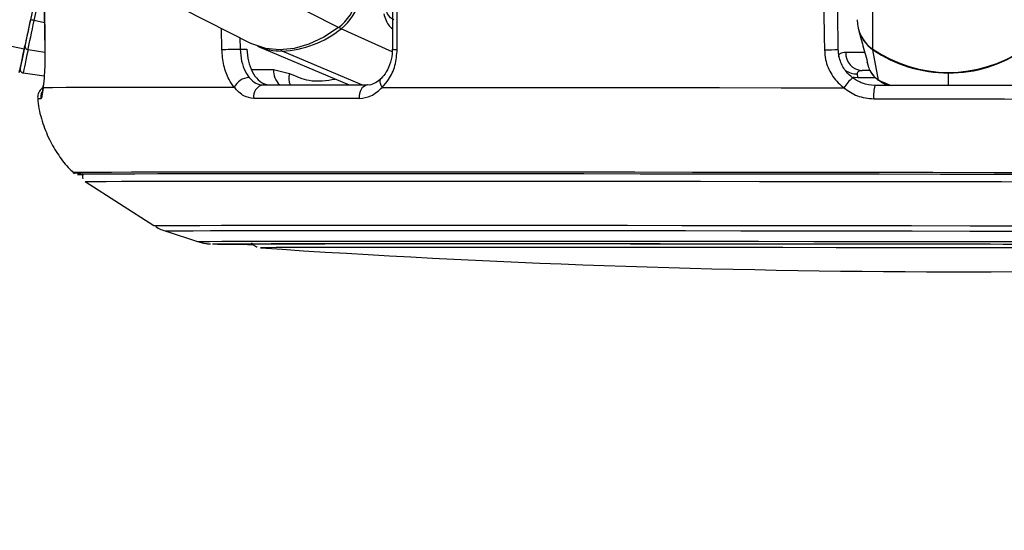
# Model space of a CAD drawing. Header units: millimetres. Extents: x 20 to 23339, y 40 to 19992.
# Tile 6 of 154: x 3897 to 4059, y 6363 to 6447. Entities that reach past the tile are written whole.
import ezdxf

# ---------------------------------------------------------------- set-up
doc = ezdxf.new("R2010")
doc.units = ezdxf.units.MM
doc.header["$LTSCALE"] = 2
doc.layers.add('COMPONENT_GEOMETRY', color=7, linetype='Continuous')
doc.styles.add('SLDTEXTSTYLE0', font='TXT', dxfattribs={"width": 0.75})
doc.dimstyles.new('SLDDIMSTYLE0', dxfattribs={"dimtxt": 100, "dimasz": 6.604, "dimexe": 0, "dimexo": 0.0625, "dimgap": 25, "dimtad": 0, "dimtih": 1, "dimtoh": 1, "dimdec": 0, "dimrnd": 1e-09, "dimzin": 12, "dimdsep": 46, "dimtxsty": 'SLDTEXTSTYLE0', "dimsah": 1, "dimcen": 0.09, "dimadec": 0, "dimazin": 3, "dimtfac": 1, "dimtdec": 0, "dimtofl": 0, "dimtmove": 0, "dimatfit": 3, "dimfxl": 1, "dimfrac": 2, "dimtolj": 1, "dimtzin": 12, "dimarcsym": 0})

# ---------------------------------------------------------------- blocks, each defined once
blk = doc.blocks.new('_D_4')
at = {"layer": 'COMPONENT_GEOMETRY', "color": 7}
for p, q in [((6638.52, 7959.49), (1620.27, 7959.49)), ((1626.62, 7959.49), (1626.62, 5191.33)), ((1426.55, 5171.02), (1396.09, 5171.02)), ((1396.09, 5171.02), (1396.09, 5012.27)), ((1826.69, 5171.02), (1857.16, 5171.02)), ((1857.16, 5171.02), (1857.16, 5012.27)), ((1396.09, 5012.27), (1426.55, 5012.27)), ((1857.16, 5012.27), (1826.69, 5012.27)), ((1626.62, 2094.49), (1626.62, 4862.65)), ((6459.75, 2094.49), (1620.27, 2094.49))]:
    blk.add_line(p, q, dxfattribs=at)
for points in [[(1626.62, 7959.49), (1625.61, 7952.89), (1627.64, 7952.89)], [(1626.62, 2094.49), (1627.64, 2101.1), (1625.61, 2101.1)]]:
    blk.add_solid(points, dxfattribs=at)
at = {"layer": 'COMPONENT_GEOMETRY', "color": 7, "char_height": 100, "attachment_point": 1, "style": 'SLDTEXTSTYLE0'}
for s, insert in [('9\'7.45"', (1426.55, 5141.18)), ('2933mm', (1353.85, 4991.56))]:
    blk.add_mtext(s, dxfattribs=dict(at, insert=insert))

msp = doc.modelspace()

# ---------------------------------------------------------------- linework, layer by layer
at = {"color": 8, "linetype": 'Continuous', "lineweight": 25}
for p, q in [((3898, 6441.74), (3086.99, 6612.47)), ((3949.68, 6445.26), (3620.64, 6612.47)), ((4037.47, 6441.74), (4037.67, 6587.84)), ((3899.64, 6446.43), (3901.27, 6454.21)), ((3901.32, 6446.07), (3899.64, 6446.43)), ((3930.49, 6441.66), (3930.41, 6445.16)), ((3958.48, 6441.26), (3950.09, 6445.07)), ((3933.45, 6443.61), (3933.49, 6441.73)), ((3901.4, 6441.17), (3898.63, 6441.63)), ((3953.47, 6435.83), (3940.39, 6441.41)), ((3935.35, 6438.37), (3938.97, 6438.36)), ((4049.89, 6435.75), (4049.89, 6437.8)), ((4035.03, 6437.08), (4037.83, 6437.07)), ((4038.4, 6436.6), (4040.48, 6435.76)), ((4039.08, 6436.26), (4038.4, 6436.6)), ((3948.19, 6421.51), (3947.08, 6421.51)), ((3949.4, 6421.51), (3948.19, 6421.51)), ((3928.97, 6409.71), (3928.97, 6409.72)), ((3936.84, 6409.08), (3936.84, 6409.08))]:
    msp.add_line(p, q, dxfattribs=at)
at = {"color": 7, "linetype": 'Continuous', "lineweight": 25}
for p, q in [((3601.16, 6612.47), (3935.31, 6442.67)), ((3901.79, 6459.7), (3899.02, 6446.56)), ((3901.3, 6447.78), (3901.39, 6441.61)), ((3958.53, 6447.83), (3958.51, 6441.7)), ((4031.8, 6441.67), (4031.7, 6447.77)), ((4035.13, 6444.97), (4035.56, 6443.29)), ((4035.57, 6443.29), (4035.76, 6442.61)), ((3901.4, 6441.61), (3901.38, 6441.61)), ((3933.49, 6441.73), (3934.59, 6441.72)), ((3936.35, 6442.2), (3951.42, 6435.83)), ((4038.4, 6436.6), (4037.49, 6441.63)), ((4036.47, 6439.92), (4036.49, 6439.86)), ((4036.55, 6439.52), (4036.65, 6439.15)), ((3901.28, 6437.26), (3897.83, 6437.8)), ((3938.97, 6438.36), (3941.6, 6437.72)), ((4035.03, 6437.08), (4034.96, 6437.67)), ((4037.05, 6438.22), (4035.7, 6438.22)), ((4038.63, 6436.49), (4039.04, 6436.18)), ((3908.03, 6419.96), (3919.33, 6412.72)), ((3921.16, 6411.85), (3926.49, 6410.11)), ((3936.84, 6409.08), (3936.87, 6409.08))]:
    msp.add_line(p, q, dxfattribs=at)
at = {"color": 7, "linetype": 'Continuous', "lineweight": 25, "flags": 128}
for points in [[(3901.31, 6447.78), (3901.37, 6443.78), (3901.4, 6441.61)], [(3959.3, 6441.66), (3959.31, 6445.66), (3959.32, 6447.84)], [(4029.42, 6447.78), (4029.49, 6443.78), (4029.53, 6441.61)], [(3899.02, 6446.56), (3898.87, 6445.85), (3898.72, 6445.16), (3898.58, 6444.48), (3898.45, 6443.84), (3898.32, 6443.23), (3898.2, 6442.68), (3898.1, 6442.17), (3898, 6441.74)], [(3899.02, 6446.56), (3898.89, 6445.93), (3898.75, 6445.31), (3898.63, 6444.7), (3898.51, 6444.13), (3898.39, 6443.58), (3898.29, 6443.08), (3898.19, 6442.64), (3898.11, 6442.24)], [(3898.63, 6441.63), (3898.72, 6442.07), (3898.82, 6442.57), (3898.94, 6443.12), (3899.07, 6443.72), (3899.2, 6444.37), (3899.34, 6445.04), (3899.49, 6445.73), (3899.64, 6446.43)], [(3949.68, 6445.26), (3947.27, 6443.68), (3944.8, 6442.53), (3942.35, 6441.83), (3939.96, 6441.59), (3937.69, 6441.83), (3935.59, 6442.53), (3935.31, 6442.67)], [(3898, 6441.74), (3897.66, 6440.09), (3897.41, 6438.89), (3897.25, 6438.15), (3897.2, 6437.9), (3897.25, 6438.14), (3897.29, 6438.3)], [(3897.33, 6438.52), (3897.34, 6438.58), (3897.38, 6438.76), (3897.44, 6439.06), (3897.53, 6439.48), (3897.64, 6440.01), (3897.78, 6440.65), (3897.93, 6441.39), (3898.11, 6442.24)], [(3898.63, 6441.63), (3898.44, 6440.76), (3898.28, 6439.99), (3898.14, 6439.33), (3898.03, 6438.79), (3897.94, 6438.36), (3897.88, 6438.05), (3897.84, 6437.87), (3897.83, 6437.8)], [(3930.49, 6441.66), (3930.78, 6441.67), (3931.13, 6441.68), (3931.52, 6441.69), (3931.94, 6441.69), (3932.37, 6441.7), (3932.78, 6441.71), (3933.16, 6441.72), (3933.49, 6441.73)], [(3937.26, 6435.83), (3939.24, 6435.83), (3941.27, 6435.83), (3943.35, 6435.83), (3945.47, 6435.83), (3947.63, 6435.83), (3949.84, 6435.83), (3952.09, 6435.83), (3954.38, 6435.83)], [(3953.09, 6433.62), (3953.09, 6434.04), (3953.14, 6434.45), (3953.25, 6434.83), (3953.41, 6435.17), (3953.61, 6435.45), (3953.85, 6435.66), (3954.11, 6435.79), (3954.38, 6435.83)], [(3901.1, 6435.38), (3901.11, 6435.7), (3901.11, 6435.73)], [(3932.53, 6435.44), (3926.36, 6435.43), (3920.78, 6435.43), (3915.82, 6435.42), (3911.51, 6435.42), (3907.87, 6435.41), (3904.91, 6435.4), (3902.65, 6435.39), (3901.1, 6435.38)], [(3956.83, 6435.44), (3965.19, 6435.43), (3973.97, 6435.43), (3983.11, 6435.42), (3992.57, 6435.42), (4002.31, 6435.41), (4012.28, 6435.4), (4022.43, 6435.39), (4032.71, 6435.38)], [(4062, 6435.73), (4058.97, 6435.74), (4055.95, 6435.74), (4052.92, 6435.75), (4049.89, 6435.75), (4046.86, 6435.76), (4043.84, 6435.76), (4040.81, 6435.76), (4037.79, 6435.77)], [(3953.09, 6433.62), (3950.77, 6433.62), (3948.49, 6433.62), (3946.25, 6433.62), (3944.06, 6433.62), (3941.91, 6433.62), (3939.81, 6433.62), (3937.75, 6433.62), (3935.74, 6433.62)], [(4037.62, 6433.55), (4040.68, 6433.55), (4043.75, 6433.55), (4046.82, 6433.54), (4049.89, 6433.54), (4052.96, 6433.53), (4056.03, 6433.53), (4059.09, 6433.53), (4062.16, 6433.52)], [(3947.08, 6421.51), (3941.34, 6421.51), (3935.02, 6421.51), (3929.27, 6421.51), (3924.1, 6421.5), (3919.54, 6421.5), (3915.62, 6421.49), (3912.35, 6421.48), (3909.75, 6421.47), (3907.84, 6421.46), (3906.61, 6421.45), (3906.09, 6421.44), (3906.26, 6421.42), (3907.14, 6421.41), (3907.3, 6421.41)], [(4067.4, 6421.41), (4057.4, 6421.42), (4047.36, 6421.44), (4037.34, 6421.45), (4027.38, 6421.46), (4017.52, 6421.47), (4007.83, 6421.48), (3998.34, 6421.49), (3989.1, 6421.5), (3980.15, 6421.5), (3971.55, 6421.51), (3963.33, 6421.51), (3955.53, 6421.51), (3949.4, 6421.51)], [(3948.68, 6421.23), (3941.8, 6421.22), (3935.45, 6421.22), (3929.67, 6421.22), (3924.49, 6421.21), (3919.94, 6421.21), (3916.03, 6421.2), (3912.79, 6421.19), (3910.23, 6421.18), (3908.37, 6421.17), (3907.22, 6421.16), (3906.77, 6421.15), (3907.04, 6421.13), (3907.75, 6421.12)], [(3948.81, 6421.22), (3941.93, 6421.22), (3935.59, 6421.22), (3929.82, 6421.22), (3924.65, 6421.21), (3920.1, 6421.21), (3916.2, 6421.2), (3912.96, 6421.19), (3910.41, 6421.18), (3908.55, 6421.17), (3907.4, 6421.16), (3906.95, 6421.15), (3907.22, 6421.13), (3907.77, 6421.12)], [(3908.03, 6419.97), (3908.03, 6419.97), (3908.47, 6419.98), (3909.62, 6419.99), (3911.46, 6420), (3914, 6420.01), (3917.21, 6420.02), (3921.08, 6420.03), (3925.6, 6420.03), (3930.73, 6420.04), (3936.46, 6420.04), (3942.75, 6420.04), (3949.57, 6420.04)], [(4068.76, 6421.12), (4058.71, 6421.13), (4048.61, 6421.15), (4038.52, 6421.16), (4028.48, 6421.17), (4018.56, 6421.18), (4008.78, 6421.19), (3999.22, 6421.2), (3989.9, 6421.21), (3980.89, 6421.21), (3972.21, 6421.22), (3963.93, 6421.22), (3956.07, 6421.22), (3948.68, 6421.23)], [(4068.74, 6421.12), (4058.7, 6421.13), (4048.61, 6421.15), (4038.53, 6421.16), (4028.51, 6421.17), (4018.6, 6421.18), (4008.84, 6421.19), (3999.28, 6421.2), (3989.98, 6421.21), (3980.97, 6421.21), (3972.31, 6421.22), (3964.04, 6421.22), (3956.19, 6421.22), (3948.81, 6421.22)], [(3949.57, 6420.04), (3956.9, 6420.04), (3964.68, 6420.04), (3972.9, 6420.04), (3981.49, 6420.03), (3990.43, 6420.03), (3999.66, 6420.02), (4009.15, 6420.01), (4018.83, 6420), (4028.67, 6419.99), (4038.62, 6419.98), (4048.62, 6419.97), (4058.63, 6419.95), (4068.59, 6419.94)], [(3928.97, 6409.72), (3928.98, 6409.72), (3929.51, 6409.73), (3930.75, 6409.74), (3932.69, 6409.75), (3935.31, 6409.76), (3938.61, 6409.77), (3942.56, 6409.77), (3947.14, 6409.78), (3952.32, 6409.78), (3958.07, 6409.78), (3964.37, 6409.78)], [(3934.86, 6409.71), (3934.86, 6409.71), (3935.21, 6409.72), (3936.27, 6409.73), (3938.03, 6409.74), (3940.49, 6409.75), (3943.61, 6409.76), (3947.39, 6409.76), (3951.8, 6409.77), (3956.82, 6409.77), (3962.41, 6409.77), (3968.54, 6409.77)], [(4067.26, 6409.05), (4058.34, 6409.07), (4049.36, 6409.08), (4040.38, 6409.09), (4031.46, 6409.1), (4022.66, 6409.11), (4014.03, 6409.12), (4005.63, 6409.13), (3997.51, 6409.13), (3989.72, 6409.14), (3982.3, 6409.14), (3975.32, 6409.14), (3968.81, 6409.14), (3962.8, 6409.14), (3957.35, 6409.14), (3952.49, 6409.14), (3948.24, 6409.13), (3944.63, 6409.12), (3941.69, 6409.12), (3939.43, 6409.11), (3937.87, 6409.1), (3937.02, 6409.09), (3936.84, 6409.08)], [(3964.37, 6409.78), (3971.16, 6409.78), (3978.42, 6409.78), (3986.1, 6409.78), (3994.15, 6409.77), (4002.52, 6409.77), (4011.18, 6409.76), (4020.06, 6409.75), (4029.12, 6409.74), (4038.3, 6409.73), (4047.54, 6409.72), (4056.8, 6409.71), (4066.02, 6409.69)], [(3968.54, 6409.77), (3975.17, 6409.77), (3982.26, 6409.77), (3989.77, 6409.77), (3997.65, 6409.76), (4005.85, 6409.76), (4014.32, 6409.75), (4023.01, 6409.74), (4031.87, 6409.73), (4040.83, 6409.72), (4049.86, 6409.71), (4058.88, 6409.7), (4067.85, 6409.68)]]:
    msp.add_lwpolyline(points, dxfattribs=at)
at = {"color": 8, "linetype": 'Continuous', "lineweight": 25, "flags": 128}
for points in [[(4036.09, 6441.16), (4034.99, 6441.16), (4033.89, 6441.17), (4033.01, 6441.17)], [(4037.51, 6441.71), (4037.49, 6441.66), (4037.49, 6441.63)], [(4049.89, 6437.9), (4049.89, 6437.89), (4049.89, 6437.84), (4049.89, 6437.8)], [(3956.83, 6435.44), (3956.65, 6435.76), (3956.54, 6436.08), (3956.5, 6436.37), (3956.52, 6436.62), (3956.61, 6436.82), (3956.68, 6436.91)], [(4034.2, 6437.13), (4034.42, 6437.09), (4035.03, 6437.08)], [(3919.33, 6412.72), (3919.46, 6412.73), (3920.27, 6412.74), (3921.78, 6412.75), (3923.98, 6412.76), (3926.88, 6412.77), (3930.45, 6412.78), (3934.67, 6412.78), (3939.52, 6412.79), (3944.97, 6412.79), (3950.99, 6412.79), (3957.56, 6412.79)], [(3921.16, 6411.85), (3921.3, 6411.86), (3922.09, 6411.87), (3923.58, 6411.88), (3925.75, 6411.89), (3928.61, 6411.9), (3932.13, 6411.9), (3936.29, 6411.91), (3941.07, 6411.91), (3946.44, 6411.92), (3952.38, 6411.92), (3958.86, 6411.92)], [(3957.56, 6412.79), (3964.63, 6412.79), (3972.16, 6412.79), (3980.12, 6412.79), (3988.46, 6412.78), (3997.14, 6412.78), (4006.1, 6412.77), (4015.3, 6412.76), (4024.69, 6412.75), (4034.22, 6412.74), (4043.83, 6412.73), (4053.48, 6412.71), (4063.11, 6412.7)], [(3958.86, 6411.92), (3965.83, 6411.92), (3973.25, 6411.92), (3981.1, 6411.91), (3989.32, 6411.91), (3997.88, 6411.9), (4006.71, 6411.9), (4015.79, 6411.89), (4025.04, 6411.88), (4034.44, 6411.87), (4043.92, 6411.86), (4053.43, 6411.84), (4062.92, 6411.83)], [(3926.49, 6410.11), (3926.54, 6410.12), (3927.15, 6410.13), (3928.47, 6410.14), (3930.49, 6410.15), (3933.19, 6410.16), (3936.56, 6410.16), (3940.58, 6410.17), (3945.22, 6410.17), (3950.46, 6410.18), (3956.27, 6410.18), (3962.62, 6410.18)], [(3962.62, 6410.18), (3969.47, 6410.18), (3976.78, 6410.18), (3984.5, 6410.17), (3992.6, 6410.17), (4001.03, 6410.16), (4009.74, 6410.16), (4018.68, 6410.15), (4027.8, 6410.14), (4037.04, 6410.13), (4046.36, 6410.12), (4055.69, 6410.1), (4065, 6410.09)]]:
    msp.add_lwpolyline(points, dxfattribs=at)
at = {"color": 7, "linetype": 'Continuous', "lineweight": 25}
for centre, radius, start, end in [((3944.41, 6451.95), 8.52, 308.2171, 346.0202), ((3944.85, 6451.73), 8.47, 308.2171, 346.0202), ((3874.36, 6327.16), 121.92, 78.0352, 78.3318), ((4040.74, 6446.57), 5.84, 180.1157, 235.9061), ((3939.69, 6457.95), 16.55, 272.4259, 308.9509), ((4040.77, 6446.46), 5.84, 194.776, 235.8041), ((3898.67, 6442.19), 0.56, 174.677, 265.7687), ((3940.31, 6451.69), 10.28, 247.3575, 270.4143), ((4029.46, 6484.28), 42.67, 270.0904, 273.1419), ((4035.86, 6441.07), 2.85, 178.0045, 266.8794), ((4049.92, 6460.03), 22.13, 235.7557, 304.0903), ((4049.91, 6459.85), 22.05, 235.7265, 269.9731), ((4049.94, 6459.85), 22.05, 269.8729, 304.1194), ((3897.92, 6438.4), 0.6, 168.112, 261.112), ((3935.07, 6434.27), 2.79, 92.2663, 155.2854), ((3937.57, 6433.99), 1.87, 99.5422, 191.5083), ((4038.54, 6431.64), 6.92, 129.3072, 147.359), ((4044.7, 6434.14), 7.1, 166.7202, 184.7063), ((3935.53, 6774.46), 364.81, 268.9701, 269.9974), ((3936.25, 6872.92), 463.26, 269.104, 269.8828), ((4052.13, 8098.71), 1693.56, 266.09752, 273.74842)]:
    msp.add_arc(centre, radius, start, end, dxfattribs=at)
at = {"color": 8, "linetype": 'Continuous', "lineweight": 25}
for centre, radius, start, end in [((3950.54, 6445.93), 0.966, 218.2204, 242.7813), ((3940.58, 6441.81), 0.448, 209.6041, 245.0095), ((3959.13, 6446.36), 4.7, 262.4783, 272.1399), ((3942.26, 6438.24), 3.29, 177.7686, 226.8793), ((3944.46, 6436.92), 2.97, 164.3764, 201.5184), ((4034.8, 6440.8), 3.14, 233.8113, 272.8807), ((3902.72, 6433.77), 2.01, 154.3885, 186.1227), ((3900.6, 6429.41), 4.15, 88.3223, 95.2824)]:
    msp.add_arc(centre, radius, start, end, dxfattribs=at)
for points, knots in [([(3957.08, 6447.52), (3957.34, 6446.77), (3957.68, 6445.73), (3958.34, 6445.19), (3958.52, 6445.04)], [0, 0, 0, 0, 0.72187, 1, 1, 1, 1]), ([(4036.57, 6439.63), (4036.58, 6439.45), (4036.6, 6439.25), (4036.56, 6439.5), (4036.56, 6439.53)], [0, 0, 0, 0, 0.891732, 1, 1, 1, 1]), ([(4036.65, 6439.15), (4036.65, 6439.14), (4036.71, 6438.81), (4037.01, 6438.16), (4037.57, 6437.27), (4038.13, 6436.82), (4038.4, 6436.6)], [0, 0, 0, 0, 0.007521, 0.319756, 0.671227, 1, 1, 1, 1]), ([(3941.6, 6437.72), (3942.67, 6437.26), (3945.13, 6436.2), (3947.68, 6436.58), (3949.13, 6436.8)], [0, 0, 0, 0, 0.432811, 1, 1, 1, 1])]:
    msp.add_open_spline(points, degree=3, knots=knots, dxfattribs=at)
at = {"color": 7, "linetype": 'Continuous', "lineweight": 25}
for points, knots in [([(3958.77, 6446.54), (3958.64, 6446.6), (3958.26, 6446.76), (3957.81, 6447.34), (3957.47, 6448.03), (3957.34, 6448.3)], [0, 0, 0, 0, 0.251835, 0.7101, 1, 1, 1, 1]), ([(4035.76, 6442.61), (4035.89, 6442.12), (4036.15, 6441.13), (4036.43, 6440.13), (4036.57, 6439.63)], [0, 0, 0, 0, 0.493257, 1, 1, 1, 1]), ([(3901.4, 6441.61), (3901.4, 6441.07), (3901.41, 6439.64), (3901.32, 6437.44), (3901.18, 6436.01), (3901.1, 6435.42), (3901.1, 6435.38)], [0, 0, 0, 0, 0.2204933, 0.593656, 0.9703484, 1, 1, 1, 1]), ([(3932.53, 6435.44), (3932.23, 6435.85), (3931.51, 6436.84), (3930.71, 6438.99), (3930.56, 6440.77), (3930.49, 6441.66)], [0, 0, 0, 0, 0.260354, 0.63069, 1, 1, 1, 1]), ([(3933.49, 6441.73), (3933.55, 6441.06), (3933.66, 6439.73), (3934.23, 6438.11), (3934.74, 6437.37), (3934.96, 6437.06)], [0, 0, 0, 0, 0.370015, 0.740315, 1, 1, 1, 1]), ([(3934.59, 6441.72), (3934.65, 6441.05), (3934.76, 6439.72), (3935.43, 6437.95), (3936.41, 6436.61), (3937.48, 6435.92), (3938.19, 6435.86), (3938.46, 6435.83)], [0, 0, 0, 0, 0.215288, 0.430555, 0.64649, 0.863795, 1, 1, 1, 1]), ([(3958.5, 6441.7), (3958.5, 6441.6), (3958.52, 6440.87), (3958.26, 6439.54), (3957.6, 6437.94), (3956.96, 6437.24), (3956.66, 6436.92)], [0, 0, 0, 0, 0.050124, 0.380202, 0.710986, 1, 1, 1, 1]), ([(3956.83, 6435.44), (3957.19, 6435.85), (3958.09, 6436.84), (3959.08, 6438.99), (3959.23, 6440.77), (3959.3, 6441.66)], [0, 0, 0, 0, 0.2603539, 0.6306901, 1, 1, 1, 1]), ([(4029.53, 6441.61), (4029.57, 6441.07), (4029.68, 6439.64), (4030.62, 6437.44), (4031.88, 6436.01), (4032.66, 6435.42), (4032.71, 6435.38)], [0, 0, 0, 0, 0.220493, 0.593656, 0.970348, 1, 1, 1, 1]), ([(4034.16, 6437), (4034.11, 6437.03), (4033.54, 6437.48), (4032.6, 6438.55), (4031.91, 6440.2), (4031.83, 6441.27), (4031.8, 6441.67)], [0, 0, 0, 0, 0.029546, 0.405549, 0.779029, 1, 1, 1, 1]), ([(4033.01, 6441.17), (4032.85, 6441.16), (4032.23, 6441.14), (4031.85, 6440.87), (4031.82, 6440.49), (4031.82, 6440.41)], [0, 0, 0, 0, 0.21314, 0.833707, 1, 1, 1, 1]), ([(4034.96, 6437.67), (4034.95, 6437.73), (4034.94, 6437.95), (4035.1, 6438.12), (4035.41, 6438.21), (4035.59, 6438.22), (4035.7, 6438.22)], [0, 0, 0, 0, 0.167609, 0.639669, 0.784651, 1, 1, 1, 1]), ([(4037.09, 6438.12), (4037.13, 6438.03), (4037.28, 6437.64), (4037.62, 6437.22), (4037.95, 6436.99), (4038.04, 6436.93)], [0, 0, 0, 0, 0.189555, 0.796219, 1, 1, 1, 1]), ([(3934.96, 6437.06), (3935.32, 6436.69), (3936.02, 6435.99), (3936.86, 6435.88), (3937.26, 6435.83)], [0, 0, 0, 0, 0.5194166, 1, 1, 1, 1]), ([(3956.67, 6436.91), (3956.61, 6436.85), (3956.23, 6436.45), (3955.45, 6436.03), (3954.77, 6435.75), (3954.39, 6435.84), (3954.37, 6435.84)], [0, 0, 0, 0, 0.072838, 0.509945, 0.980691, 1, 1, 1, 1]), ([(4037.79, 6435.77), (4037.11, 6435.83), (4035.79, 6435.94), (4034.69, 6436.66), (4034.16, 6437)], [0, 0, 0, 0, 0.5195201, 1, 1, 1, 1]), ([(4039.05, 6436.21), (4039.19, 6436.12), (4039.5, 6435.93), (4039.83, 6435.82), (4040.02, 6435.76)], [0, 0, 0, 0, 0.449009, 1, 1, 1, 1]), ([(3901.15, 6435.45), (3901, 6435.34), (3900.67, 6435.1), (3900.33, 6434.52), (3900.17, 6433.95), (3900.24, 6433.6), (3900.26, 6433.49)], [0, 0, 0, 0, 0.253751, 0.540377, 0.853008, 1, 1, 1, 1]), ([(3901.1, 6435.38), (3901.04, 6434.87), (3900.92, 6433.83), (3900.79, 6433.65), (3900.72, 6433.55)], [0, 0, 0, 0, 0.485349, 1, 1, 1, 1]), ([(3901.11, 6435.73), (3901.09, 6435.59), (3901.02, 6435.09), (3900.98, 6434.73), (3900.92, 6434.52), (3900.93, 6434.56), (3900.93, 6434.56)], [0, 0, 0, 0, 0.2057577, 0.7164752, 0.999987, 1, 1, 1, 1]), ([(3935.74, 6433.62), (3935.18, 6433.7), (3934, 6433.86), (3933.04, 6434.89), (3932.53, 6435.44)], [0, 0, 0, 0, 0.475859, 1, 1, 1, 1]), ([(3953.09, 6433.62), (3953.74, 6433.7), (3955.1, 6433.86), (3956.23, 6434.89), (3956.83, 6435.44)], [0, 0, 0, 0, 0.475859, 1, 1, 1, 1]), ([(4032.71, 6435.38), (4033.43, 6434.87), (4034.9, 6433.83), (4036.7, 6433.65), (4037.62, 6433.55)], [0, 0, 0, 0, 0.485349, 1, 1, 1, 1]), ([(3900.25, 6433.53), (3900.25, 6433.43), (3900.28, 6432.19), (3900.89, 6429.93), (3902.02, 6426.91), (3903.6, 6424.29), (3905.02, 6422.42), (3906, 6421.54), (3906.27, 6421.3)], [0, 0, 0, 0, 0.021633, 0.266277, 0.497286, 0.716241, 0.923741, 1, 1, 1, 1]), ([(3907.7, 6421.27), (3907.67, 6421.24), (3907.59, 6421.11), (3907.55, 6420.81), (3907.58, 6420.54), (3907.64, 6420.43), (3907.64, 6420.42)], [0, 0, 0, 0, 0.1331446, 0.5490328, 0.9835208, 1, 1, 1, 1]), ([(3919.6, 6412.57), (3919.89, 6412.41), (3920.46, 6412.07), (3921.08, 6411.88), (3921.39, 6411.78)], [0, 0, 0, 0, 0.503236, 1, 1, 1, 1]), ([(3926.8, 6410.02), (3926.84, 6410.01), (3927.13, 6409.91), (3927.58, 6409.83), (3928.02, 6409.77), (3928.17, 6409.75), (3928.24, 6409.75)], [0, 0, 0, 0, 0.057869, 0.474966, 0.752506, 1, 1, 1, 1]), ([(3928.25, 6409.75), (3928.33, 6409.74), (3928.52, 6409.72), (3928.59, 6409.72), (3928.63, 6409.72)], [0, 0, 0, 0, 0.4267318, 1, 1, 1, 1]), ([(3935.38, 6409.91), (3935.41, 6409.86), (3935.52, 6409.67), (3935.79, 6409.45), (3936.09, 6409.27), (3936.23, 6409.22), (3936.27, 6409.21)], [0, 0, 0, 0, 0.145438, 0.546066, 0.88307, 1, 1, 1, 1])]:
    msp.add_open_spline(points, degree=3, knots=knots, dxfattribs=at)

# ---------------------------------------------------------------- dimensions: what is measured, and where the dimension line sits
at = {"layer": 'COMPONENT_GEOMETRY', "color": 7}
dim = msp.add_linear_dim(base=(1626.62, 7959.49), p1=(6462.29, 2094.49), p2=(6641.06, 7959.49), angle=90, dimstyle='SLDDIMSTYLE0', dxfattribs=at)
dim.commit()
dim.dimension.update_dxf_attribs({"geometry": '_D_4', "text_midpoint": (1626.62, 5026.99), "dimtype": 160})

doc.saveas('drawing.dxf')
